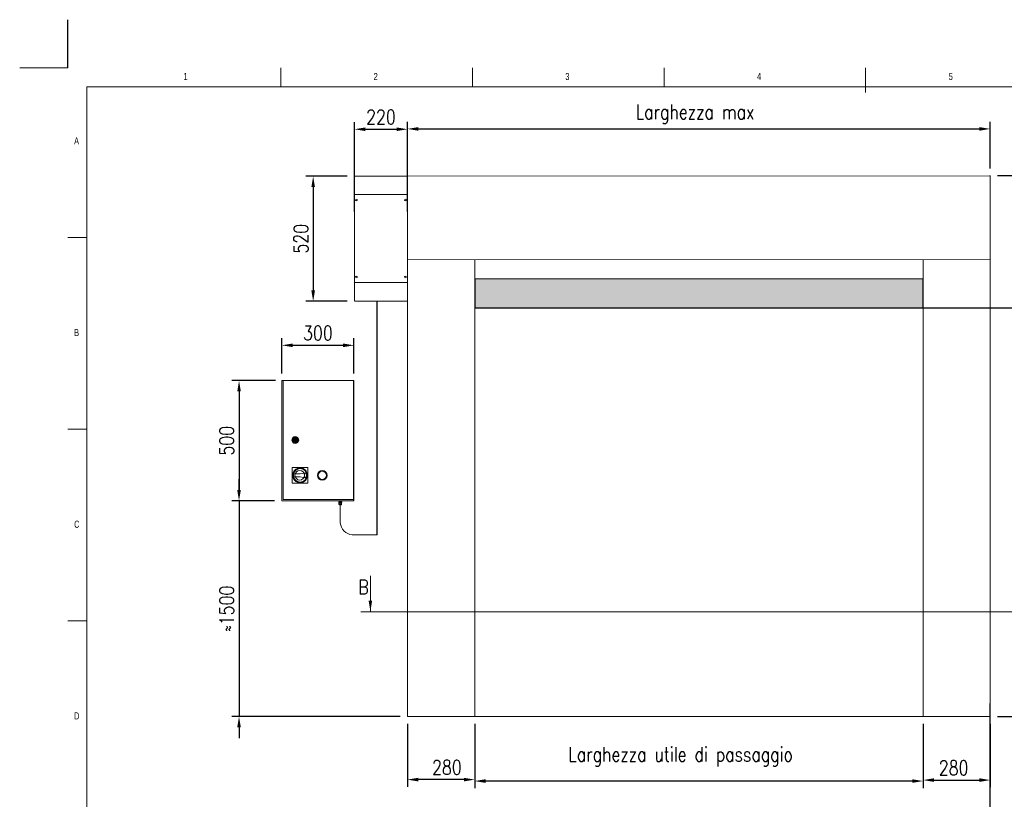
# Model space of a CAD drawing. Header units: inches. Extents: x 0 to 13920, y -200 to 4801.
# Tile 3 of 8: x 0 to 4095, y 1559 to 4801. Entities that reach past the tile are written whole.
import ezdxf

# ---------------------------------------------------------------- set-up
doc = ezdxf.new("R2010")
doc.units = ezdxf.units.IN
doc.header["$MEASUREMENT"] = 0
doc.layers.add('FORMAT', color=7, linetype='Continuous')
doc.styles.add('NYIP', font='romans.shx', dxfattribs={"width": 0.8})
doc.styles.add('SLDTEXTSTYLE0', font='TXT', dxfattribs={"width": 0.75})
doc.dimstyles.new('STANDARD35', dxfattribs={"dimscale": 35, "dimtxt": 2, "dimasz": 1.5, "dimexe": 1, "dimexo": 1, "dimgap": 0.7, "dimtad": 1, "dimdec": 0, "dimdsep": 46, "dimtxsty": 'NYIP', "dimcen": 0, "dimclrd": 1, "dimclre": 1, "dimclrt": 2, "dimadec": 0, "dimazin": 0, "dimtfac": 1, "dimtdec": 0, "dimtix": 1, "dimtmove": 0, "dimatfit": 3, "dimfxl": 0, "dimtvp": 1, "dimtolj": 1, "dimtzin": 0, "dimarcsym": 0})

# ---------------------------------------------------------------- blocks, each defined once
blk = doc.blocks.new('A$C7C9C4F3F')
at = {"color": 7, "lineweight": 5}
blk.add_line((8295, 11245), (8295, 11504), dxfattribs=at)
at = {"layer": 'FORMAT', "color": 7, "lineweight": 5}
for p, q in [((2216, 11304), (2216, 11504)), ((4209, 11504), (4209, 11304)), ((6202, 11304), (6202, 11504)), ((16199, 11304), (199, 11304)), ((199, 11304), (199, 199)), ((199, 9738), (0, 9738)), ((0, 7745), (199, 7745)), ((0, 5752), (199, 5752))]:
    blk.add_line(p, q, dxfattribs=at)
at = {"color": 7, "lineweight": 5, "char_height": 73.8, "attachment_point": 1, "style": 'SLDTEXTSTYLE0'}
for s, insert in [('1', (1203, 11450)), ('2', (3180, 11450)), ('3', (5173, 11450)), ('4', (7166, 11450)), ('5', (9159, 11450)), ('A', (66, 10780)), ('B', (66, 8787)), ('C', (66, 6794)), ('D', (66, 4801))]:
    blk.add_mtext(s, dxfattribs=dict(at, insert=insert))
blk = doc.blocks.new('*D28')
at = {"color": 7, "lineweight": -2}
for p, q in [((1892.4, 1872.8), (1892.4, 1604.5)), ((3756.9, 1873.1), (3756.9, 1604.5)), ((3711.9, 1634.5), (1937.4, 1634.5))]:
    blk.add_line(p, q, dxfattribs=at)
at = {"color": 7}
for points in [[(1937.4, 1642), (1937.4, 1627), (1892.4, 1634.5)], [(3711.9, 1627), (3711.9, 1642), (3756.9, 1634.5)]]:
    blk.add_solid(points, dxfattribs=at)
at = {"layer": 'Defpoints', "color": 0}
for p in [(1892.4, 1902.8), (3756.9, 1903.1), (1892.4, 1634.5)]:
    blk.add_point(p, dxfattribs=at)
at = {"color": 7, "lineweight": 0, "insert": (2748.7, 1685.5), "char_height": 60, "attachment_point": 5, "style": 'NYIP'}
blk.add_mtext('\\A1;Larghezza utile di passaggio ^J^J', dxfattribs=at)
blk = doc.blocks.new('*D42')
at = {"color": 7, "lineweight": -2}
for p, q in [((4066.5, 4152.9), (4314.5, 4152.9)), ((4284.5, 4107.9), (4284.5, 3648)), ((4066.5, 3603), (4314.5, 3603))]:
    blk.add_line(p, q, dxfattribs=at)
at = {"color": 7}
for points in [[(4292, 4107.9), (4277, 4107.9), (4284.5, 4152.9)], [(4277, 3648), (4292, 3648), (4284.5, 3603)]]:
    blk.add_solid(points, dxfattribs=at)
at = {"layer": 'Defpoints', "color": 0}
for p in [(4036.5, 4152.9), (4036.5, 3603), (4284.5, 3603)]:
    blk.add_point(p, dxfattribs=at)
at = {"color": 7, "lineweight": 0, "insert": (4233.5, 3877.9), "char_height": 60, "attachment_point": 5, "rotation": 90, "style": 'NYIP'}
blk.add_mtext('\\A1;550', dxfattribs=at)
blk = doc.blocks.new('*D43')
at = {"color": 7, "lineweight": -2}
for p, q in [((4066.5, 3603), (4316.6, 3603)), ((4286.6, 1948.1), (4286.6, 3558)), ((4065.9, 1903.1), (4316.6, 1903.1))]:
    blk.add_line(p, q, dxfattribs=at)
at = {"color": 7}
for points in [[(4294.1, 3558), (4279.1, 3558), (4286.6, 3603)], [(4279.1, 1948.1), (4294.1, 1948.1), (4286.6, 1903.1)]]:
    blk.add_solid(points, dxfattribs=at)
at = {"layer": 'Defpoints', "color": 0}
for p in [(4036.5, 3603), (4286.6, 3603), (4035.9, 1903.1)]:
    blk.add_point(p, dxfattribs=at)
at = {"color": 7, "lineweight": 0, "insert": (4075.6, 2753), "char_height": 60, "attachment_point": 5, "rotation": 90, "style": 'NYIP'}
blk.add_mtext('\\A1;^J^J^JAltezza utile di passaggio^J', dxfattribs=at)
blk = doc.blocks.new('*D44')
at = {"color": 7, "lineweight": -2}
for p, q in [((4066.5, 4152.9), (4483, 4152.9)), ((4453, 4107.9), (4453, 1948.1)), ((4204.7, 1903.1), (4483, 1903.1))]:
    blk.add_line(p, q, dxfattribs=at)
at = {"color": 7}
for points in [[(4460.5, 4107.9), (4445.5, 4107.9), (4453, 4152.9)], [(4445.5, 1948.1), (4460.5, 1948.1), (4453, 1903.1)]]:
    blk.add_solid(points, dxfattribs=at)
at = {"layer": 'Defpoints', "color": 0}
for p in [(4036.5, 4152.9), (4174.7, 1903.1), (4453, 1903.1)]:
    blk.add_point(p, dxfattribs=at)
at = {"color": 7, "lineweight": 0, "insert": (4352, 3028), "char_height": 60, "attachment_point": 5, "rotation": 90, "style": 'NYIP'}
blk.add_mtext('\\A1;^JAltezza max^J', dxfattribs=at)
blk = doc.blocks.new('*D45')
at = {"color": 7, "lineweight": -2}
for p, q in [((1612.4, 4180.5), (1612.4, 4377.1)), ((1657.4, 4347.1), (3991.5, 4347.1)), ((4036.5, 4181.9), (4036.5, 4377.1))]:
    blk.add_line(p, q, dxfattribs=at)
at = {"color": 7}
for points in [[(1657.4, 4354.6), (1657.4, 4339.6), (1612.4, 4347.1)], [(3991.5, 4339.6), (3991.5, 4354.6), (4036.5, 4347.1)]]:
    blk.add_solid(points, dxfattribs=at)
at = {"layer": 'Defpoints', "color": 0}
for p in [(4036.5, 4347.1), (1612.4, 4150.5), (4036.5, 4151.9)]:
    blk.add_point(p, dxfattribs=at)
at = {"color": 7, "lineweight": 0, "insert": (2808.8, 4508.1), "char_height": 60, "attachment_point": 5, "style": 'NYIP'}
blk.add_mtext('\\A1;^J^JLarghezza max', dxfattribs=at)
blk = doc.blocks.new('*D46')
at = {"color": 7, "lineweight": -2}
for p, q in [((912.2, 2845.1), (912.2, 2890.1)), ((1060.2, 2800.1), (882.2, 2800.1)), ((912.2, 2800.1), (912.2, 1902.7)), ((1582.4, 1902.7), (882.2, 1902.7)), ((912.2, 1857.7), (912.2, 1812.7))]:
    blk.add_line(p, q, dxfattribs=at)
at = {"color": 7}
for points in [[(904.7, 2845.1), (919.7, 2845.1), (912.2, 2800.1)], [(919.7, 1857.7), (904.7, 1857.7), (912.2, 1902.7)]]:
    blk.add_solid(points, dxfattribs=at)
at = {"layer": 'Defpoints', "color": 0}
for p in [(1090.2, 2800.1), (912.2, 1902.7), (1612.4, 1902.7)]:
    blk.add_point(p, dxfattribs=at)
at = {"color": 7, "lineweight": 0, "insert": (861.2, 2351.4), "char_height": 60, "attachment_point": 5, "rotation": 90, "style": 'NYIP'}
blk.add_mtext('\\A1;≈1500', dxfattribs=at)
blk = doc.blocks.new('*D54')
at = {"color": 7, "lineweight": -2}
for p, q in [((3756.9, 1873.1), (3756.9, 1608.6)), ((4036.5, 1873.1), (4036.5, 1608.6)), ((3801.9, 1638.6), (3991.5, 1638.6))]:
    blk.add_line(p, q, dxfattribs=at)
at = {"color": 7}
for points in [[(3801.9, 1646.1), (3801.9, 1631.1), (3756.9, 1638.6)], [(3991.5, 1631.1), (3991.5, 1646.1), (4036.5, 1638.6)]]:
    blk.add_solid(points, dxfattribs=at)
at = {"layer": 'Defpoints', "color": 0}
for p in [(3756.9, 1903.1), (4036.5, 1903.1), (4036.5, 1638.6)]:
    blk.add_point(p, dxfattribs=at)
at = {"color": 7, "lineweight": 0, "insert": (3884, 1689.6), "char_height": 60, "attachment_point": 5, "style": 'NYIP'}
blk.add_mtext('\\A1;280', dxfattribs=at)
blk = doc.blocks.new('*D55')
at = {"color": 7, "lineweight": -2}
for p, q in [((1392.4, 4003), (1392.4, 4375.7)), ((1437.4, 4345.7), (1567.4, 4345.7)), ((1612.4, 4003), (1612.4, 4375.7))]:
    blk.add_line(p, q, dxfattribs=at)
at = {"color": 7}
for points in [[(1437.4, 4353.2), (1437.4, 4338.2), (1392.4, 4345.7)], [(1567.4, 4338.2), (1567.4, 4353.2), (1612.4, 4345.7)]]:
    blk.add_solid(points, dxfattribs=at)
at = {"layer": 'Defpoints', "color": 0}
for p in [(1612.4, 4345.7), (1392.4, 3973), (1612.4, 3973)]:
    blk.add_point(p, dxfattribs=at)
at = {"color": 7, "lineweight": 0, "insert": (1502.4, 4396.7), "char_height": 60, "attachment_point": 5, "style": 'NYIP'}
blk.add_mtext('\\A1;220', dxfattribs=at)
blk = doc.blocks.new('*D56')
at = {"color": 7, "lineweight": -2}
for p, q in [((1362.4, 4150.5), (1190.5, 4150.5)), ((1220.5, 4105.5), (1220.5, 3675.1)), ((1362.4, 3630.1), (1190.5, 3630.1))]:
    blk.add_line(p, q, dxfattribs=at)
at = {"color": 7}
for points in [[(1228, 4105.5), (1213, 4105.5), (1220.5, 4150.5)], [(1213, 3675.1), (1228, 3675.1), (1220.5, 3630.1)]]:
    blk.add_solid(points, dxfattribs=at)
at = {"layer": 'Defpoints', "color": 0}
for p in [(1392.4, 4150.5), (1220.5, 3630.1), (1392.4, 3630.1)]:
    blk.add_point(p, dxfattribs=at)
at = {"color": 7, "lineweight": 0, "insert": (1169.5, 3890.3), "char_height": 60, "attachment_point": 5, "rotation": 90, "style": 'NYIP'}
blk.add_mtext('\\A1;520', dxfattribs=at)
blk = doc.blocks.new('*D57')
at = {"color": 7, "lineweight": -2}
for p, q in [((1090.2, 3330.1), (1090.2, 3477)), ((1135.2, 3447), (1345.2, 3447)), ((1390.2, 3330.1), (1390.2, 3477))]:
    blk.add_line(p, q, dxfattribs=at)
at = {"color": 7}
for points in [[(1135.2, 3454.5), (1135.2, 3439.5), (1090.2, 3447)], [(1345.2, 3439.5), (1345.2, 3454.5), (1390.2, 3447)]]:
    blk.add_solid(points, dxfattribs=at)
at = {"layer": 'Defpoints', "color": 0}
for p in [(1390.2, 3447), (1090.2, 3300.1), (1390.2, 3300.1)]:
    blk.add_point(p, dxfattribs=at)
at = {"color": 7, "lineweight": 0, "insert": (1240.2, 3498), "char_height": 60, "attachment_point": 5, "style": 'NYIP'}
blk.add_mtext('\\A1;300', dxfattribs=at)
blk = doc.blocks.new('*D58')
at = {"color": 7, "lineweight": -2}
for p, q in [((1063.2, 3300.1), (882.2, 3300.1)), ((912.2, 3255.1), (912.2, 2845.1)), ((1060.2, 2800.1), (882.2, 2800.1))]:
    blk.add_line(p, q, dxfattribs=at)
at = {"color": 7}
for points in [[(919.7, 3255.1), (904.7, 3255.1), (912.2, 3300.1)], [(904.7, 2845.1), (919.7, 2845.1), (912.2, 2800.1)]]:
    blk.add_solid(points, dxfattribs=at)
at = {"layer": 'Defpoints', "color": 0}
for p in [(1093.2, 3300.1), (912.2, 2800.1), (1090.2, 2800.1)]:
    blk.add_point(p, dxfattribs=at)
at = {"color": 7, "lineweight": 0, "insert": (861.2, 3050.1), "char_height": 60, "attachment_point": 5, "rotation": 90, "style": 'NYIP'}
blk.add_mtext('\\A1;500', dxfattribs=at)
blk = doc.blocks.new('*D60')
at = {"color": 7, "lineweight": -2}
for p, q in [((1612.5, 1872.7), (1612.5, 1610.6)), ((1892.4, 1872.7), (1892.4, 1610.6)), ((1847.4, 1640.6), (1657.5, 1640.6))]:
    blk.add_line(p, q, dxfattribs=at)
at = {"color": 7}
for points in [[(1657.5, 1648.1), (1657.5, 1633.1), (1612.5, 1640.6)], [(1847.4, 1633.1), (1847.4, 1648.1), (1892.4, 1640.6)]]:
    blk.add_solid(points, dxfattribs=at)
at = {"layer": 'Defpoints', "color": 0}
for p in [(1612.5, 1902.7), (1892.4, 1902.7), (1612.5, 1640.6)]:
    blk.add_point(p, dxfattribs=at)
at = {"color": 7, "lineweight": 0, "insert": (1776.5, 1691.6), "char_height": 60, "attachment_point": 5, "style": 'NYIP'}
blk.add_mtext('\\A1;280', dxfattribs=at)

msp = doc.modelspace()

# ---------------------------------------------------------------- hatches: boundary and pattern name
h = msp.add_hatch(color=256)
h.set_gradient(color2=(0, 0, 0), one_color=1)
h.paths.add_polyline_path([(3756.9, 3603.3), (3756.9, 3721.6), (1892.3, 3723), (1892.3, 3603)])

# ---------------------------------------------------------------- linework, layer by layer
for p, q in [((200, 4601.4), (200, 4801.4)), ((4036.5, 4151.9), (4036.5, 4152.9)), ((3757.4, 3721.6), (1892.3, 3723)), ((1892.4, 3721.9), (1892.4, 3601.9)), ((3757.4, 3601.6), (3757.4, 3721.6)), ((1486, 2659.1), (1486, 3632.1)), ((1892.3, 3603), (3757.4, 3603.3)), ((3757.4, 3603.3), (6224.1, 3602.7)), ((1390.2, 2800.1), (1390.2, 3300.1)), ((4036.5, 1108.8), (4036.5, 1956.8))]:
    msp.add_line(p, q)
at = {"color": 7, "lineweight": 5}
for p, q in [((200, 4601.4), (0, 4601.4)), ((1612.4, 4150.5), (4036.5, 4151.9)), ((1293.9, 2800.2), (1295.8, 2800.2)), ((1295.8, 2800.2), (1297.6, 2800.2)), ((1297.6, 2800.2), (1299.2, 2800.2)), ((1299.2, 2800.2), (1300.7, 2800.2)), ((1300.7, 2800.2), (1302, 2800.2)), ((1302, 2800.2), (1302.9, 2800.2)), ((1302.9, 2800.2), (1303.6, 2800.2)), ((1303.6, 2800.2), (1303.8, 2800.2)), ((1303.8, 2800.2), (1303.9, 2800.2)), ((1325.9, 2800.2), (1325.9, 2800.2)), ((1325.9, 2800.2), (1326.1, 2800.2)), ((1326.1, 2800.2), (1326.8, 2800.2)), ((1326.8, 2800.2), (1327.7, 2800.2)), ((1326.8, 2793.7), (1326.8, 2796.2)), ((1330, 2796.2), (1326.8, 2796.2)), ((1330, 2793.7), (1326.8, 2793.7)), ((1326.8, 2793.7), (1329.1, 2793.7)), ((1327.7, 2800.2), (1329, 2800.2)), ((1327.7, 2786.2), (1327.7, 2791.7)), ((1333.1, 2791.7), (1327.7, 2791.7)), ((1327.7, 2786.2), (1328, 2784.4)), ((1330.4, 2786.2), (1327.7, 2786.2)), ((1327.9, 2786.2), (1327.7, 2786.2)), ((1327.7, 2786.2), (1327.7, 2786.2)), ((1327.7, 2786.2), (1327.7, 2786.2)), ((1327.7, 2786.2), (1327.7, 2786.2)), ((1328.1, 2786.2), (1327.9, 2786.2)), ((1328, 2784.4), (1328.1, 2784.4)), ((1328.4, 2786.2), (1328.1, 2786.2)), ((1328.1, 2784.4), (1328.3, 2784.4)), ((1328.3, 2784.4), (1328.8, 2784.4)), ((1328.8, 2786.2), (1328.4, 2786.2)), ((1328.6, 2800.2), (1328.6, 2796.2)), ((1329.3, 2786.2), (1328.8, 2786.2)), ((1328.8, 2784.4), (1329.4, 2784.4)), ((1329, 2800.2), (1330.5, 2800.2)), ((1329.1, 2793.7), (1329.1, 2791.7)), ((1329.2, 2793.7), (1329.1, 2793.7)), ((1329.1, 2793.7), (1329.1, 2793.7)), ((1329.5, 2793.7), (1329.2, 2793.7)), ((1329.8, 2786.2), (1329.3, 2786.2)), ((1329.4, 2784.4), (1330.1, 2784.4)), ((1329.9, 2793.7), (1329.5, 2793.7)), ((1330.4, 2786.2), (1329.8, 2786.2)), ((1330.5, 2793.7), (1329.9, 2793.7)), ((1330, 2793.7), (1330, 2796.2)), ((1336.2, 2796.2), (1330, 2796.2)), ((1336.2, 2793.7), (1330, 2793.7)), ((1330.1, 2784.4), (1331, 2784.4)), ((1333.1, 2786.2), (1330.4, 2786.2)), ((1331, 2786.2), (1330.4, 2786.2)), ((1330.5, 2800.2), (1332.2, 2800.2)), ((1331.2, 2793.7), (1330.5, 2793.7)), ((1331.7, 2786.2), (1331, 2786.2)), ((1331, 2784.4), (1331.9, 2784.4)), ((1332, 2793.7), (1331.2, 2793.7)), ((1332.4, 2786.2), (1331.7, 2786.2)), ((1331.9, 2784.4), (1332.8, 2784.4)), ((1332.9, 2793.7), (1332, 2793.7)), ((1332.2, 2800.2), (1333.9, 2800.2)), ((1333.1, 2786.2), (1332.4, 2786.2)), ((1332.8, 2784.4), (1333.8, 2784.4)), ((1333.7, 2793.7), (1332.9, 2793.7)), ((1333.1, 2786.2), (1333.1, 2791.7)), ((1338.5, 2791.7), (1333.1, 2791.7)), ((1335.8, 2786.2), (1333.1, 2786.2)), ((1333.8, 2786.2), (1333.1, 2786.2)), ((1334.6, 2793.7), (1333.7, 2793.7)), ((1334.5, 2786.2), (1333.8, 2786.2)), ((1333.8, 2784.4), (1334.8, 2784.4)), ((1333.9, 2800.2), (1335.8, 2800.2)), ((1335.2, 2786.2), (1334.5, 2786.2)), ((1335.3, 2793.7), (1334.6, 2793.7)), ((1334.8, 2784.4), (1335.7, 2784.4)), ((1335.8, 2786.2), (1335.2, 2786.2)), ((1336, 2793.7), (1335.3, 2793.7)), ((1335.7, 2784.4), (1336.4, 2784.4)), ((1335.8, 2800.2), (1337.6, 2800.2)), ((1338.5, 2786.2), (1335.8, 2786.2)), ((1336.4, 2786.2), (1335.8, 2786.2)), ((1336.5, 2793.7), (1336, 2793.7)), ((1336.2, 2793.7), (1336.2, 2796.2)), ((1339.3, 2796.2), (1336.2, 2796.2)), ((1339.3, 2793.7), (1336.2, 2793.7)), ((1336.9, 2786.2), (1336.4, 2786.2)), ((1336.4, 2784.4), (1337.1, 2784.4)), ((1336.9, 2793.7), (1336.5, 2793.7)), ((1337.1, 2793.7), (1336.9, 2793.7)), ((1337.4, 2786.2), (1336.9, 2786.2)), ((1337.1, 2791.7), (1337.1, 2793.7)), ((1337.1, 2793.7), (1337.1, 2793.7)), ((1337.1, 2793.7), (1339.3, 2793.7)), ((1337.1, 2784.4), (1337.6, 2784.4)), ((1337.8, 2786.2), (1337.4, 2786.2)), ((1337.6, 2796.2), (1337.6, 2800.2)), ((1337.6, 2800.2), (1339.2, 2800.2)), ((1337.6, 2784.4), (1338, 2784.4)), ((1338.1, 2786.2), (1337.8, 2786.2)), ((1338, 2784.4), (1338.2, 2784.4)), ((1338.3, 2786.2), (1338.1, 2786.2)), ((1338.2, 2784.4), (1338.5, 2786.2)), ((1338.2, 2784.4), (1338.2, 2784.4)), ((1338.5, 2786.2), (1338.3, 2786.2)), ((1338.5, 2786.2), (1338.5, 2791.7)), ((1338.5, 2786.2), (1338.5, 2786.2)), ((1338.5, 2786.2), (1338.5, 2786.2)), ((1338.5, 2786.2), (1338.5, 2786.2)), ((1339.2, 2800.2), (1340.7, 2800.2)), ((1339.3, 2793.7), (1339.3, 2796.2)), ((1340.7, 2800.2), (1342, 2800.2)), ((1342, 2800.2), (1342.9, 2800.2)), ((1342.9, 2800.2), (1343.6, 2800.2)), ((1343.6, 2800.2), (1343.8, 2800.2)), ((1343.8, 2800.2), (1343.9, 2800.2)), ((1365.9, 2800.2), (1365.9, 2800.2)), ((1365.9, 2800.2), (1366.1, 2800.2)), ((1366.1, 2800.2), (1366.8, 2800.2)), ((1366.8, 2800.2), (1367.7, 2800.2)), ((1367.7, 2800.2), (1369, 2800.2)), ((1329.5, 2783.2), (1329.5, 2783.2)), ((1329.5, 2783.2), (1329.8, 2783.2)), ((1329.8, 2783.2), (1329.5, 2783.2)), ((1329.5, 2783.2), (1329.5, 2783.2)), ((1329.8, 2783.2), (1330.2, 2783.2)), ((1330.2, 2783.2), (1329.8, 2783.2)), ((1330.2, 2783.2), (1330.8, 2783.2)), ((1330.8, 2783.2), (1330.2, 2783.2)), ((1330.6, 2783.2), (1330.7, 2783.2)), ((1330.7, 2783.2), (1330.6, 2783.2)), ((1330.7, 2783.2), (1331, 2783.2)), ((1331, 2783.2), (1330.7, 2783.2)), ((1330.8, 2783.2), (1331.5, 2783.2)), ((1331.5, 2783.2), (1330.8, 2783.2)), ((1331, 2783.2), (1331.4, 2783.2)), ((1331.4, 2783.2), (1331, 2783.2)), ((1331.4, 2783.2), (1331.9, 2783.2)), ((1331.9, 2783.2), (1331.4, 2783.2)), ((1331.5, 2783.2), (1332.3, 2783.2)), ((1332.3, 2783.2), (1331.5, 2783.2)), ((1331.9, 2783.2), (1332.6, 2783.2)), ((1332.6, 2783.2), (1331.9, 2783.2)), ((1332.3, 2783.2), (1333.1, 2783.2)), ((1333.1, 2783.2), (1332.3, 2783.2)), ((1332.6, 2783.2), (1333.3, 2783.2)), ((1333.3, 2783.2), (1332.6, 2783.2)), ((1333.1, 2783.2), (1333.9, 2783.2)), ((1333.9, 2783.2), (1333.1, 2783.2)), ((1333.3, 2783.2), (1333.9, 2783.2)), ((1333.9, 2783.2), (1333.3, 2783.2)), ((1333.3, 2783.2), (1333.3, 2708.8)), ((1333.9, 2783.2), (1334.7, 2783.2)), ((1334.7, 2783.2), (1333.9, 2783.2)), ((1333.9, 2783.2), (1334.5, 2783.2)), ((1334.5, 2783.2), (1333.9, 2783.2)), ((1334.5, 2783.2), (1335, 2783.2)), ((1335, 2783.2), (1334.5, 2783.2)), ((1334.7, 2783.2), (1335.4, 2783.2)), ((1335.4, 2783.2), (1334.7, 2783.2)), ((1335, 2783.2), (1335.4, 2783.2)), ((1335.4, 2783.2), (1335, 2783.2)), ((1335.4, 2783.2), (1335.9, 2783.2)), ((1335.9, 2783.2), (1335.4, 2783.2)), ((1335.4, 2783.2), (1335.6, 2783.2)), ((1335.6, 2783.2), (1335.4, 2783.2)), ((1335.6, 2783.2), (1335.6, 2783.2)), ((1335.9, 2783.2), (1336.4, 2783.2)), ((1336.4, 2783.2), (1335.9, 2783.2)), ((1336.4, 2783.2), (1336.6, 2783.2)), ((1336.6, 2783.2), (1336.4, 2783.2)), ((1336.6, 2783.2), (1336.7, 2783.2)), ((1336.7, 2783.2), (1336.6, 2783.2)), ((1383.3, 2659.1), (1486, 2659.1))]:
    msp.add_line(p, q, dxfattribs=at)
at = {"color": 7, "linetype": 'Continuous', "lineweight": 5}
for p, q in [((1392.4, 4074.3), (1392.4, 4150.5)), ((1392.4, 4150.5), (1612.4, 4150.5)), ((1612.4, 4074.3), (1612.4, 4150.5)), ((4036.5, 4051.3), (4036.5, 4151.9)), ((1392.4, 4074.3), (1612.4, 4074.3)), ((1392.4, 3708.3), (1392.4, 4074.3)), ((1612.4, 3708.3), (1612.4, 4074.3)), ((1612.4, 3803), (1612.4, 4048.2)), ((4036.5, 4048.6), (4036.5, 4051.3)), ((4036.5, 3803.3), (4036.5, 4048.6)), ((1612.4, 3803), (4036.5, 3803.3)), ((1892.3, 3803.1), (1892.4, 1902.7)), ((3756.9, 1903.1), (3756.9, 3803.3)), ((4036.5, 3799.5), (4036.5, 3803.3)), ((4036.5, 1903.1), (4036.5, 3799.5)), ((1392.4, 3708.3), (1612.4, 3708.3)), ((1392.4, 3632.1), (1392.4, 3708.3)), ((1612.4, 3650.6), (1612.4, 3708.3)), ((1612.4, 3650.6), (1612.4, 1902.7)), ((1392.4, 3630.1), (1612.4, 3630.1)), ((1612.5, 1902.7), (1612.4, 1902.7)), ((1615.4, 1902.7), (1612.5, 1902.7)), ((1616.5, 1902.7), (1615.4, 1902.7)), ((1624.1, 1902.7), (1616.5, 1902.7)), ((1625.9, 1902.7), (1624.1, 1902.7)), ((1636.8, 1902.7), (1625.9, 1902.7)), ((1637.9, 1902.7), (1636.8, 1902.7)), ((1888.2, 1902.8), (1637.9, 1902.7)), ((1892.4, 1902.8), (1888.2, 1902.8)), ((1892.4, 1902.8), (1896.3, 1902.8)), ((1896.1, 1902.8), (4036.5, 1903.1))]:
    msp.add_line(p, q, dxfattribs=at)
at = {"color": 7, "linetype": 'Continuous', "lineweight": 5, "ltscale": 0.05}
for p, q in [((1090.2, 2800.1), (1090.2, 3300.1)), ((1090.2, 3300.1), (1096.2, 3300.1)), ((1096.2, 3300.1), (1390.2, 3300.1)), ((1096.2, 2806.1), (1096.2, 3300.1)), ((1138.5, 3055.1), (1141.5, 3055.1)), ((1141.5, 3051.1), (1138.5, 3051.1)), ((1151, 3055.1), (1154, 3055.1)), ((1154, 3051.1), (1151, 3051.1)), ((1133.7, 2938.6), (1198.7, 2938.6)), ((1133.7, 2873.6), (1133.7, 2938.6)), ((1138.9, 2912.1), (1166.2, 2912.1)), ((1166.2, 2912.1), (1192, 2917.1)), ((1184.2, 2913.5), (1190.7, 2914.8)), ((1184.2, 2898.7), (1184.2, 2913.5)), ((1184.2, 2898.7), (1184.2, 2913.5)), ((1198.7, 2938.6), (1198.7, 2873.6)), ((1198.7, 2873.6), (1133.7, 2873.6)), ((1166.2, 2900.1), (1138.9, 2900.1)), ((1192, 2895.1), (1166.2, 2900.1)), ((1190.7, 2897.4), (1184.2, 2898.7)), ((1390.2, 2800.1), (1090.2, 2800.1)), ((1389.6, 2806.1), (1096.2, 2806.1))]:
    msp.add_line(p, q, dxfattribs=at)
at = {"color": 7, "lineweight": 0}
for p, q in [((1458.6, 2488.3), (1458.6, 2339.1)), ((1418.6, 2339.1), (4204.8, 2339.1))]:
    msp.add_line(p, q, dxfattribs=at)
at = {"color": 7, "linetype": 'Continuous', "lineweight": 5}
for centre in [(1400.4, 4051.3), (1604.4, 4051.3), (1400.4, 3731.3), (1604.4, 3731.3)]:
    msp.add_circle(centre, 3.5, dxfattribs=at)
at = {"color": 7, "linetype": 'Continuous', "lineweight": 5, "ltscale": 0.05}
for centre, radius in [((1146.2, 3053.1), 14), ((1146.2, 3053.1), 12), ((1146.2, 3053.1), 8), ((1146.2, 3053.1), 2), ((1166.2, 2906.1), 31), ((1166.2, 2906.1), 28), ((1164.8, 2906.5), 20), ((1258.3, 2906.1), 20), ((1258.3, 2906.1), 17)]:
    msp.add_circle(centre, radius, dxfattribs=at)
for centre, radius, start, end in [((1146.2, 3053.1), 8, 14.4775, 165.5225), ((1146.2, 3053.1), 8, 194.4775, 345.5225), ((1146.2, 3053.1), 5.15, 22.8511, 157.1489), ((1146.2, 3053.1), 5.15, 202.8511, 337.1489), ((1166.2, 2906.1), 28, 167.6264, 192.3736), ((1166.2, 2906.1), 26, 340.4063, 19.5937), ((1166.2, 2906.1), 28, 336.8676, 23.1324)]:
    msp.add_arc(centre, radius, start, end, dxfattribs=at)
at = {"color": 7, "lineweight": 5}
msp.add_arc((1386.9, 2712.7), 53.7, 184.23, 266.163, dxfattribs=at)
for points, knots in [([(1328, 2784.4), (1328, 2784.3), (1328, 2784.1), (1328.2, 2783.8), (1328.4, 2783.6), (1328.7, 2783.4), (1328.9, 2783.3), (1329.1, 2783.2), (1329.2, 2783.2), (1329.3, 2783.2), (1329.3, 2783.2)], [0, 0, 0, 0, 0.127932, 0.334083, 0.512603, 0.668158, 0.801193, 0.910237, 0.992808, 1, 1, 1, 1]), ([(1336.9, 2783.2), (1336.9, 2783.2), (1336.9, 2783.2), (1337, 2783.2), (1337.3, 2783.2), (1337.6, 2783.4), (1337.9, 2783.6), (1338.1, 2784), (1338.2, 2784.3), (1338.2, 2784.4)], [0, 0, 0, 0, 0.004473, 0.071345, 0.184056, 0.381389, 0.583308, 0.787337, 1, 1, 1, 1])]:
    msp.add_open_spline(points, degree=3, knots=knots, dxfattribs=at)
at = {"color": 7, "lineweight": 0}
msp.add_solid([(1465.9, 2385.3), (1450.9, 2385.3), (1458.4, 2340.3)], dxfattribs=at)

# ---------------------------------------------------------------- block references
at = {"color": 7, "lineweight": 5, "xscale": 0.4, "yscale": 0.4, "zscale": 0.4}
msp.add_blockref('A$C7C9C4F3F', (200, -0.1), dxfattribs=at)

# ---------------------------------------------------------------- texts
at = {"color": 7, "lineweight": 0, "insert": (1429.7, 2441.4, 1.5), "char_height": 60, "attachment_point": 5, "style": 'NYIP'}
msp.add_mtext('\\A1;B', dxfattribs=at)

# ---------------------------------------------------------------- dimensions: what is measured, and where the dimension line sits
at = {"color": 7, "lineweight": 0}
dim = msp.add_linear_dim(base=(4036.5, 4347.1), p1=(1612.4, 4150.5), p2=(4036.5, 4151.9), text='^J^JLarghezza max', dimstyle='STANDARD35', override={"dimscale": 30, "dimclrd": 7, "dimclre": 7, "dimclrt": 7}, dxfattribs=at)
dim.commit()
dim.dimension.update_dxf_attribs({"geometry": '*D45', "text_midpoint": (2808.8, 4347.1), "dimtype": 160})
for base, p1, p2, picture, middle in [((1612.4, 4345.7), (1392.4, 3973), (1612.4, 3973), '*D55', (1502.4, 4396.7)), ((1390.2, 3447), (1090.2, 3300.1), (1390.2, 3300.1), '*D57', (1240.2, 3498))]:
    dim = msp.add_linear_dim(base=base, p1=p1, p2=p2, dimstyle='STANDARD35', override={"dimscale": 30, "dimclrd": 7, "dimclre": 7, "dimclrt": 7}, dxfattribs=at)
    dim.commit()
    dim.dimension.update_dxf_attribs({"geometry": picture, "text_midpoint": middle})
for base, p1, p2, picture, middle in [((1220.5, 3630.1), (1392.4, 4150.5), (1392.4, 3630.1), '*D56', (1169.5, 3890.3)), ((4284.5, 3603), (4036.5, 4152.9), (4036.5, 3603), '*D42', (4233.5, 3877.9)), ((912.2, 2800.1), (1093.2, 3300.1), (1090.2, 2800.1), '*D58', (861.2, 3050.1))]:
    dim = msp.add_linear_dim(base=base, p1=p1, p2=p2, angle=90, dimstyle='STANDARD35', override={"dimscale": 30, "dimclrd": 7, "dimclre": 7, "dimclrt": 7}, dxfattribs=at)
    dim.commit()
    dim.dimension.update_dxf_attribs({"geometry": picture, "text_midpoint": middle})
for base, p1, p2, text, picture, middle in [((4453, 1903.1), (4036.5, 4152.9), (4174.7, 1903.1), '^JAltezza max^J', '*D44', (4352, 3028)), ((4286.6, 3603), (4035.9, 1903.1), (4036.5, 3603), '^J^J^JAltezza utile di passaggio^J', '*D43', (4075.6, 2753)), ((912.2, 1902.7), (1090.2, 2800.1), (1612.4, 1902.7), '≈1500', '*D46', (861.2, 2351.4))]:
    dim = msp.add_linear_dim(base=base, p1=p1, p2=p2, angle=90, text=text, dimstyle='STANDARD35', override={"dimscale": 30, "dimclrd": 7, "dimclre": 7, "dimclrt": 7}, dxfattribs=at)
    dim.commit()
    dim.dimension.update_dxf_attribs({"geometry": picture, "text_midpoint": middle})
dim = msp.add_linear_dim(base=(1892.4, 1634.5), p1=(3756.9, 1903.1), p2=(1892.4, 1902.8), angle=180, text='Larghezza utile di passaggio ^J^J', dimstyle='STANDARD35', override={"dimscale": 30, "dimclrd": 7, "dimclre": 7, "dimclrt": 7}, dxfattribs=at)
dim.commit()
dim.dimension.update_dxf_attribs({"geometry": '*D28', "text_midpoint": (2748.7, 1634.5), "dimtype": 160})
for base, p1, p2, picture, middle in [((1612.5, 1640.6), (1892.4, 1902.7), (1612.5, 1902.7), '*D60', (1776.5, 1640.6)), ((4036.5, 1638.6), (3756.9, 1903.1), (4036.5, 1903.1), '*D54', (3884, 1638.6))]:
    dim = msp.add_linear_dim(base=base, p1=p1, p2=p2, dimstyle='STANDARD35', override={"dimscale": 30, "dimclrd": 7, "dimclre": 7, "dimclrt": 7}, dxfattribs=at)
    dim.commit()
    dim.dimension.update_dxf_attribs({"geometry": picture, "text_midpoint": middle, "dimtype": 160})

doc.saveas('drawing.dxf')
